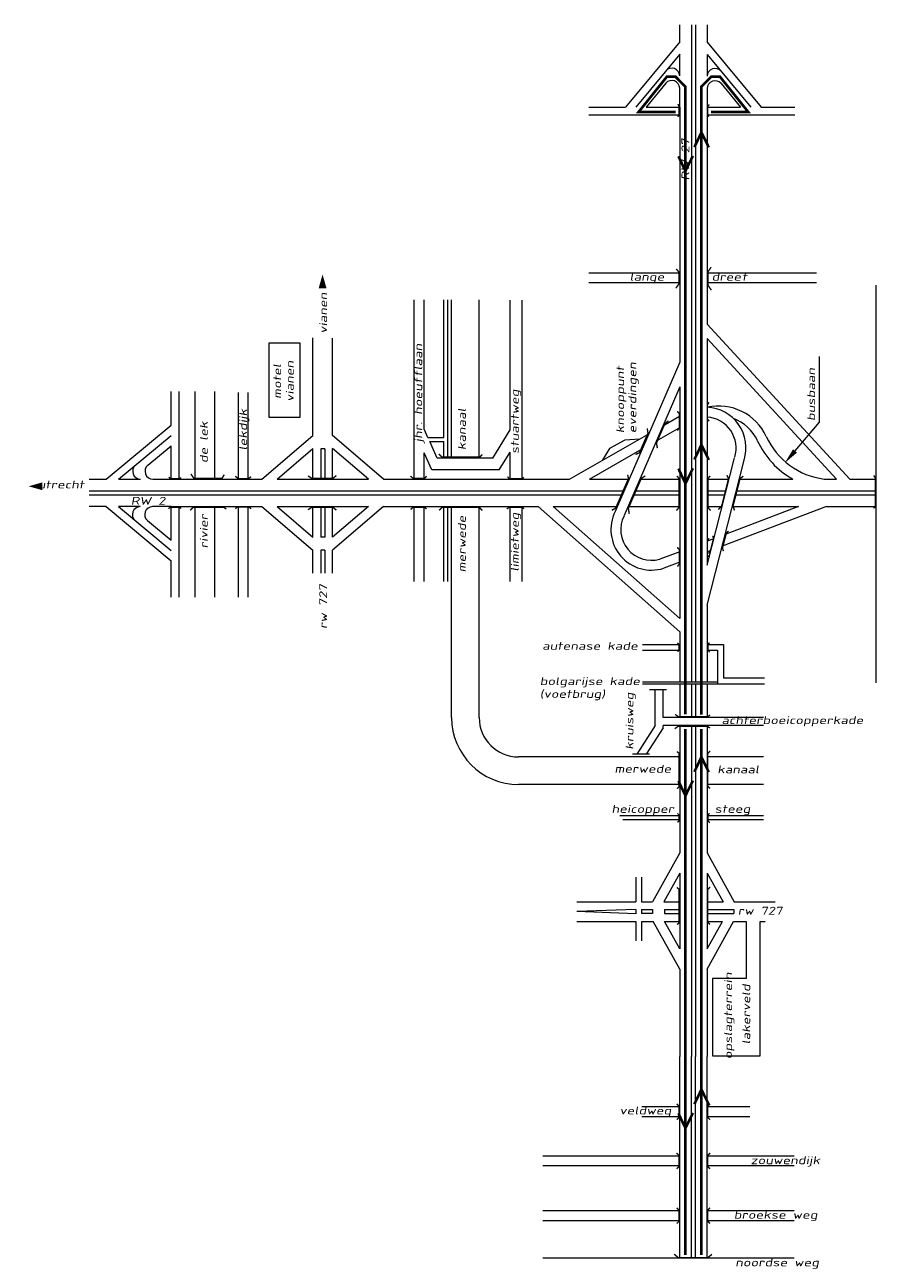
# Model space of a CAD drawing. Header units: metres. Extents: x 534 to 2631, y -2348 to -1484.
# Tile 10 of 13: x 1716 to 1878, y -1720 to -1484. Entities that reach past the tile are written whole.
import ezdxf

# ---------------------------------------------------------------- set-up
doc = ezdxf.new("R2010")
doc.units = ezdxf.units.M
doc.linetypes.add('135-8$0$DASHDOT', pattern=[25.4, 12.7, -6.35, 0, -6.35])
for name, color, linetype, lineweight in [('135-8$0$AFBREEKLIJN', 2, '135-8$0$DASHDOT', 0), ('135-8$0$STROOI', 7, 'Continuous', 0), ('135-8$0$TEXT', 178, 'Continuous', 0), ('Strooi WEL', 90, 'Continuous', 0)]:
    doc.layers.add(name, color=color, linetype=linetype, lineweight=lineweight)
doc.styles.add('135-8$0$ISO25', font='ISO9.SHX', dxfattribs={"width": 1.5, "oblique": 10})

msp = doc.modelspace()

# ---------------------------------------------------------------- linework, layer by layer
at = {"layer": '135-8$0$AFBREEKLIJN'}
for p, q in [((1838.42, -1611.22), (1835.15, -1611.22)), ((1835.2, -1623.45), (1831.94, -1623.45))]:
    msp.add_line(p, q, dxfattribs=at)
at = {"layer": '135-8$0$STROOI', "color": 7}
for p, q in [((1840.92, -1487.72), (1840.92, -1484.47)), ((1843.17, -1484.47), (1843.17, -1609.68)), ((1843.92, -1484.47), (1843.92, -1609.68)), ((1846.17, -1484.47), (1846.17, -1487.78)), ((1840.92, -1487.72), (1830.62, -1500.16)), ((1846.17, -1487.78), (1856.43, -1500.16)), ((1840.92, -1490.07), (1832.57, -1500.16)), ((1840.92, -1494.23), (1840.92, -1490.07)), ((1846.17, -1490.13), (1854.48, -1500.16)), ((1846.17, -1490.13), (1846.17, -1494.29)), ((1838.27, -1495.63), (1834.51, -1500.16)), ((1848.83, -1495.68), (1852.54, -1500.16)), ((1840.92, -1500.16), (1840.92, -1496.58)), ((1846.17, -1496.64), (1846.17, -1517.42)), ((1823.64, -1500.16), (1830.62, -1500.16)), ((1834.51, -1500.16), (1840.92, -1500.16)), ((1840.92, -1500.16), (1840.92, -1517.42)), ((1846.17, -1500.16), (1852.54, -1500.16)), ((1856.43, -1500.16), (1862.84, -1500.16)), ((1823.64, -1501.66), (1828.16, -1501.66)), ((1828.91, -1501.66), (1840.92, -1501.66)), ((1846.17, -1501.66), (1862.84, -1501.66)), ((1840.92, -1517.42), (1840.92, -1548.75)), ((1846.17, -1517.42), (1846.17, -1541.51)), ((1840.92, -1531.79), (1823.59, -1531.79)), ((1867.01, -1531.79), (1846.17, -1531.79)), ((1840.92, -1533.66), (1823.59, -1533.66)), ((1867.01, -1533.66), (1846.17, -1533.66)), ((1878.29, -1534.08), (1878.29, -1609.88)), ((1790.33, -1571.06), (1790.33, -1536.89)), ((1792.21, -1561.54), (1792.21, -1536.89)), ((1795.96, -1563.16), (1795.96, -1536.89)), ((1796.71, -1567.06), (1796.71, -1536.89)), ((1797.46, -1567.06), (1797.46, -1536.89)), ((1802.71, -1567.06), (1802.71, -1536.89)), ((1808.63, -1561.68), (1808.63, -1536.99)), ((1810.88, -1571.06), (1810.88, -1536.99)), ((1873.33, -1571.06), (1846.17, -1541.51)), ((1762.72, -1559.29), (1762.72, -1545.11)), ((1762.72, -1545.11), (1768.51, -1545.11)), ((1768.51, -1545.11), (1768.51, -1559.29)), ((1771.02, -1560.53), (1771.02, -1544.15)), ((1774.77, -1562.78), (1774.77, -1544.17)), ((1870.78, -1571.06), (1846.17, -1544.28)), ((1846.17, -1544.28), (1846.17, -1587.46)), ((1840.92, -1548.75), (1828.63, -1577.24)), ((1744.04, -1560.8), (1744.04, -1554.39)), ((1745.54, -1571.06), (1745.54, -1554.39)), ((1748.59, -1571.03), (1748.59, -1554.39)), ((1752.34, -1571.03), (1752.34, -1554.39)), ((1756.84, -1571.08), (1756.84, -1554.54)), ((1758.72, -1571.08), (1758.72, -1554.54)), ((1840.92, -1553.48), (1830.36, -1577.98)), ((1840.92, -1553.48), (1840.92, -1597.65)), ((1768.51, -1559.29), (1762.72, -1559.29)), ((1837.73, -1560.88), (1840.87, -1559.08)), ((1731.66, -1571.06), (1744.04, -1560.8)), ((1792.95, -1563.16), (1792.21, -1561.54)), ((1805.29, -1567.06), (1808.63, -1561.68)), ((1819.94, -1571.06), (1835.02, -1562.43)), ((1836.5, -1563.75), (1840.92, -1561.21)), ((1734.01, -1571.06), (1744.04, -1562.75)), ((1739.57, -1568.4), (1744.04, -1564.7)), ((1744.04, -1571.06), (1744.04, -1564.7)), ((1761.31, -1571.06), (1771.02, -1562.78)), ((1784.48, -1571.06), (1774.77, -1562.78)), ((1792.95, -1563.16), (1795.96, -1563.16)), ((1794.73, -1567.06), (1793.29, -1563.91)), ((1793.29, -1563.91), (1795.96, -1563.91)), ((1795.96, -1567.06), (1795.96, -1563.91)), ((1764.2, -1571.06), (1771.02, -1565.24)), ((1771.02, -1571.06), (1771.02, -1565.25)), ((1772.52, -1565.29), (1772.52, -1571.06)), ((1773.27, -1565.29), (1772.52, -1565.29)), ((1773.27, -1565.29), (1773.27, -1571.06)), ((1774.77, -1571.06), (1774.77, -1565.24)), ((1781.59, -1571.06), (1774.77, -1565.24)), ((1792.21, -1571.06), (1792.21, -1566.05)), ((1793.7, -1569.31), (1792.21, -1566.05)), ((1805.29, -1567.06), (1794.73, -1567.06)), ((1806.54, -1569.31), (1808.63, -1565.95)), ((1808.63, -1571.06), (1808.63, -1565.95)), ((1823.72, -1571.06), (1833.78, -1565.3)), ((1846.17, -1587.46), (1851.39, -1566.98)), ((1806.54, -1569.31), (1793.7, -1569.31)), ((1846.17, -1595.06), (1853.21, -1567.45)), ((1728.36, -1571.06), (1731.66, -1571.06)), ((1734.01, -1571.06), (1738.18, -1571.06)), ((1740.53, -1571.06), (1761.31, -1571.06)), ((1764.2, -1571.06), (1781.59, -1571.06)), ((1784.48, -1571.06), (1819.94, -1571.06)), ((1823.72, -1571.06), (1831.3, -1571.06)), ((1833.34, -1571.06), (1840.92, -1571.06)), ((1846.17, -1571.06), (1850.35, -1571.06)), ((1852.29, -1571.06), (1862.51, -1571.06)), ((1868.45, -1571.06), (1870.78, -1571.06)), ((1873.33, -1571.06), (1878.29, -1571.06)), ((1728.36, -1573.31), (1830.33, -1573.31)), ((1728.36, -1574.06), (1830, -1574.06)), ((1832.05, -1574.06), (1840.92, -1574.06)), ((1832.37, -1573.31), (1840.92, -1573.31)), ((1846.17, -1573.31), (1849.78, -1573.31)), ((1846.17, -1574.06), (1849.59, -1574.06)), ((1851.52, -1574.06), (1878.29, -1574.06)), ((1851.71, -1573.31), (1878.29, -1573.31)), ((1731.61, -1576.31), (1728.36, -1576.31)), ((1731.61, -1576.31), (1744.04, -1586.61)), ((1733.96, -1576.31), (1744.04, -1584.67)), ((1738.12, -1576.31), (1733.96, -1576.31)), ((1744.04, -1576.31), (1740.47, -1576.31)), ((1744.04, -1576.31), (1761.31, -1576.31)), ((1744.04, -1582.72), (1744.04, -1576.31)), ((1745.54, -1588.33), (1745.54, -1576.31)), ((1748.59, -1593.59), (1748.59, -1576.28)), ((1752.34, -1593.59), (1752.34, -1576.28)), ((1756.84, -1593.59), (1756.84, -1576.23)), ((1758.72, -1593.59), (1758.72, -1576.23)), ((1761.31, -1576.31), (1771.02, -1584.59)), ((1764.2, -1576.31), (1771.02, -1582.13)), ((1764.2, -1576.31), (1781.59, -1576.31)), ((1771.02, -1582.12), (1771.02, -1576.31)), ((1772.52, -1576.31), (1772.52, -1582.14)), ((1773.27, -1576.31), (1773.27, -1582.14)), ((1781.59, -1576.31), (1774.77, -1582.13)), ((1784.48, -1576.31), (1774.77, -1584.59)), ((1774.77, -1582.13), (1774.77, -1576.31)), ((1784.48, -1576.31), (1813.98, -1576.31)), ((1790.33, -1590.55), (1790.33, -1576.31)), ((1792.21, -1590.55), (1792.21, -1576.31)), ((1795.96, -1590.55), (1795.96, -1576.31)), ((1796.71, -1590.55), (1796.71, -1576.31)), ((1797.46, -1616.51), (1797.46, -1576.31)), ((1802.71, -1616.51), (1802.71, -1576.31)), ((1808.63, -1590.55), (1808.63, -1576.31)), ((1810.88, -1590.55), (1810.88, -1576.31)), ((1813.98, -1576.31), (1840.92, -1600.15)), ((1816.81, -1576.31), (1840.92, -1597.65)), ((1816.81, -1576.31), (1829.03, -1576.31)), ((1831.08, -1576.31), (1840.92, -1576.31)), ((1846.17, -1576.31), (1849.01, -1576.31)), ((1868.88, -1576.31), (1849.03, -1583.83)), ((1863.59, -1576.31), (1849.6, -1581.61)), ((1850.95, -1576.31), (1863.59, -1576.31)), ((1868.88, -1576.31), (1878.29, -1576.31)), ((1739.51, -1578.96), (1744.04, -1582.72)), ((1773.27, -1582.14), (1772.52, -1582.14)), ((1847.46, -1582.42), (1846.17, -1582.9)), ((1771.02, -1588.98), (1771.02, -1584.59)), ((1773.27, -1584.63), (1772.52, -1584.63)), ((1772.52, -1584.63), (1772.52, -1588.98)), ((1773.27, -1584.63), (1773.27, -1588.98)), ((1774.77, -1588.98), (1774.77, -1584.59)), ((1840.92, -1584.89), (1837.12, -1586.33)), ((1846.89, -1584.64), (1846.17, -1584.91)), ((1744.04, -1593.59), (1744.04, -1586.61)), ((1840.92, -1586.9), (1837.88, -1588.05)), ((1745.54, -1593.59), (1745.54, -1589.08)), ((1846.17, -1595.06), (1846.17, -1609.68)), ((1840.92, -1600.15), (1840.92, -1609.68)), ((1833.81, -1602.56), (1840.92, -1602.56)), ((1846.17, -1602.56), (1849.28, -1602.56)), ((1849.28, -1602.56), (1849.28, -1608.93)), ((1833.81, -1603.68), (1840.92, -1603.68)), ((1846.17, -1603.68), (1848.16, -1603.68)), ((1848.16, -1603.68), (1848.16, -1610.06)), ((1833.81, -1609.68), (1848.16, -1609.68)), ((1849.28, -1608.93), (1857.06, -1608.93)), ((1833.81, -1610.06), (1849.62, -1610.06)), ((1836.27, -1618.01), (1836.27, -1611.12)), ((1837.77, -1616.51), (1837.77, -1611.12)), ((1840.92, -1610.06), (1840.92, -1616.51)), ((1843.17, -1610.06), (1843.17, -1616.51)), ((1843.92, -1610.06), (1843.92, -1616.51)), ((1846.17, -1610.06), (1846.17, -1616.51)), ((1848.16, -1610.06), (1857.06, -1610.06)), ((1846.17, -1616.51), (1837.77, -1616.51)), ((1856.91, -1616.51), (1846.17, -1616.51)), ((1836.27, -1618.01), (1832.73, -1623.49)), ((1837.77, -1618.45), (1834.52, -1623.49)), ((1846.17, -1618.01), (1837.77, -1618.01)), ((1837.77, -1618.45), (1837.77, -1618.01)), ((1840.92, -1618.01), (1840.92, -1642.31)), ((1843.17, -1618.01), (1843.17, -1681.11)), ((1843.92, -1618.01), (1843.92, -1681.11)), ((1856.91, -1618.01), (1846.17, -1618.01)), ((1846.17, -1618.01), (1846.17, -1642.31)), ((1840.92, -1624.01), (1810.21, -1624.01)), ((1856.91, -1624.01), (1846.17, -1624.01)), ((1840.92, -1629.26), (1810.21, -1629.26)), ((1856.91, -1629.26), (1846.17, -1629.26)), ((1830.06, -1635.26), (1829.53, -1635.26)), ((1840.92, -1635.26), (1830.06, -1635.26)), ((1856.91, -1635.26), (1846.17, -1635.26)), ((1840.92, -1636.01), (1830.06, -1636.01)), ((1847.56, -1636.01), (1846.17, -1636.01)), ((1856.91, -1636.01), (1847.55, -1636.01)), ((1840.92, -1642.31), (1835.77, -1651.61)), ((1846.17, -1642.31), (1851.32, -1651.61)), ((1832.55, -1646.93), (1832.55, -1651.61)), ((1833.67, -1646.93), (1833.67, -1649.39)), ((1833.67, -1646.93), (1833.67, -1651.61)), ((1840.92, -1646.18), (1837.92, -1651.61)), ((1840.92, -1646.18), (1840.92, -1660.56)), ((1846.17, -1646.18), (1849.18, -1651.61)), ((1846.17, -1646.18), (1846.17, -1660.56)), ((1821.31, -1651.61), (1832.55, -1651.61)), ((1833.67, -1651.61), (1835.77, -1651.61)), ((1837.92, -1651.61), (1840.92, -1651.61)), ((1846.17, -1651.61), (1849.18, -1651.61)), ((1851.32, -1651.61), (1859.1, -1651.61)), ((1832.55, -1653.1), (1821.3, -1653.48)), ((1832.55, -1653.88), (1821.3, -1653.48)), ((1832.55, -1653.1), (1832.55, -1653.88)), ((1833.67, -1653.09), (1835.76, -1653.09)), ((1833.67, -1653.09), (1833.67, -1653.87)), ((1835.76, -1653.87), (1833.67, -1653.87)), ((1835.76, -1653.09), (1835.76, -1653.87)), ((1838, -1653.11), (1840.92, -1653.11)), ((1838, -1653.11), (1838, -1653.86)), ((1838, -1653.86), (1840.92, -1653.86)), ((1846.17, -1653.11), (1851.27, -1653.11)), ((1846.17, -1653.86), (1851.27, -1653.86)), ((1851.27, -1653.11), (1851.27, -1653.86)), ((1821.31, -1655.36), (1832.55, -1655.36)), ((1832.55, -1655.36), (1832.55, -1659.07)), ((1833.67, -1655.36), (1833.67, -1659.07)), ((1833.67, -1655.36), (1835.9, -1655.36)), ((1840.92, -1664.43), (1835.9, -1655.36)), ((1840.92, -1660.56), (1838.04, -1655.36)), ((1838.04, -1655.36), (1840.92, -1655.36)), ((1846.17, -1664.43), (1851.2, -1655.36)), ((1846.17, -1660.56), (1849.06, -1655.36)), ((1846.17, -1655.36), (1849.06, -1655.36)), ((1846.17, -1655.42), (1846.17, -1660.56)), ((1851.2, -1655.36), (1853.62, -1655.36)), ((1851.2, -1655.36), (1853.62, -1655.36)), ((1853.62, -1655.36), (1853.62, -1666.25)), ((1856.24, -1680.97), (1856.24, -1655.36)), ((1856.24, -1655.36), (1857.23, -1655.36)), ((1856.24, -1655.36), (1857.23, -1655.36)), ((1840.92, -1664.43), (1840.92, -1681.11)), ((1846.17, -1664.43), (1846.17, -1681.11)), ((1853.62, -1666.25), (1847.17, -1666.25)), ((1847.17, -1666.25), (1847.17, -1680.97)), ((1840.92, -1709.46), (1840.92, -1681.11)), ((1843.17, -1709.46), (1843.17, -1681.11)), ((1843.92, -1709.46), (1843.92, -1681.11)), ((1846.17, -1709.46), (1846.17, -1681.11)), ((1847.17, -1680.97), (1856.24, -1680.97)), ((1840.92, -1690.71), (1833.73, -1690.71)), ((1854.29, -1690.71), (1846.17, -1690.71)), ((1840.92, -1692.59), (1833.73, -1692.59)), ((1854.29, -1692.59), (1846.17, -1692.59)), ((1840.92, -1700.08), (1814.82, -1700.08)), ((1862.75, -1700.08), (1846.17, -1700.08)), ((1840.92, -1701.96), (1814.82, -1701.96)), ((1862.75, -1701.96), (1846.17, -1701.96)), ((1840.92, -1719.56), (1840.92, -1708.48)), ((1843.17, -1719.56), (1843.17, -1708.48)), ((1843.92, -1719.56), (1843.92, -1708.48)), ((1840.92, -1710.54), (1814.82, -1710.54)), ((1846.17, -1718.59), (1846.17, -1709.46)), ((1862.75, -1710.54), (1846.17, -1710.54)), ((1840.92, -1712.41), (1814.82, -1712.41)), ((1862.75, -1712.41), (1846.17, -1712.41)), ((1862.75, -1719.56), (1814.82, -1719.56)), ((1846.17, -1719.56), (1846.17, -1718.59))]:
    msp.add_line(p, q, dxfattribs=at)
at = {"layer": '135-8$0$STROOI'}
for p, q in [((1828.16, -1501.66), (1828.91, -1501.66)), ((1771.02, -1562.78), (1771.02, -1560.53)), ((1830.49, -1563.67), (1827.54, -1565.24)), ((1833.3, -1563.42), (1830.49, -1563.67)), ((1827.54, -1565.24), (1826.18, -1567.49)), ((1745.54, -1589.08), (1745.54, -1588.33))]:
    msp.add_line(p, q, dxfattribs=at)
at = {"layer": '135-8$0$STROOI', "color": 7}
for points in [[(1840.56, -1502.02, 0.263, 0.263, 0), (1840.79, -1501.73, 0.263, 0.263, 0), (1840.79, -1499.92, 0.263, 0.263, 0), (1840.56, -1499.61, 0.263, 0.263, 0)], [(1846.48, -1501.98, 0.263, 0.263, 0), (1846.26, -1501.75, 0.263, 0.263, 0), (1846.26, -1500, 0.263, 0.263, 0), (1846.55, -1499.67, 0.263, 0.263, 0)], [(1840.25, -1531.01, 0.263, 0.263, 0), (1840.77, -1531.59, 0.263, 0.263, 0), (1840.77, -1533.86, 0.263, 0.263, 0), (1840.2, -1534.69, 0.263, 0.263, 0)], [(1846.91, -1530.68, 0.263, 0.263, 0), (1846.34, -1531.5, 0.263, 0.263, 0), (1846.34, -1534.17, 0.263, 0.263, 0), (1846.97, -1535.06, 0.263, 0.263, 0)], [(1846.52, -1556.41, 0.263, 0.263, 0), (1846.21, -1556.9, 0.263, 0.263, 0), (1846.21, -1559.62, 0.263, 0.263, 0), (1846.55, -1560.04, 0.263, 0.263, 0)], [(1838.78, -1559.96, 0.263, 0.263, 0), (1838.11, -1560.46, 0.263, 0.263, 0), (1836.5, -1564.19, 0.263, 0.263, 0), (1836.67, -1565.16, 0.263, 0.263, 0)], [(1840.45, -1558.12, 0.263, 0.263, 0), (1840.85, -1558.58, 0.263, 0.263, 0), (1840.85, -1561.32, 0.263, 0.263, 0), (1840.48, -1561.81, 0.263, 0.263, 0)], [(1834.72, -1561.4, 0.263, 0.263, 0), (1834.89, -1562.28, 0.263, 0.263, 0), (1833.25, -1566.03, 0.263, 0.263, 0), (1832.51, -1566.37, 0.263, 0.263, 0)], [(1803.33, -1566.37, 0.263, 0.263, 0), (1802.82, -1566.88, 0.263, 0.263, 0), (1795.67, -1566.88, 0.263, 0.263, 0), (1795.02, -1566.3, 0.263, 0.263, 0)], [(1745.87, -1570.76, 0.263, 0.263, 0), (1745.64, -1570.97, 0.263, 0.263, 0), (1743.88, -1570.97, 0.263, 0.263, 0), (1743.56, -1570.68, 0.263, 0.263, 0)], [(1754.14, -1570.21, 0.263, 0.263, 0), (1753.69, -1570.93, 0.263, 0.263, 0), (1748.35, -1570.93, 0.263, 0.263, 0), (1747.77, -1570.08, 0.263, 0.263, 0)], [(1759.26, -1570.6, 0.263, 0.263, 0), (1758.76, -1570.95, 0.263, 0.263, 0), (1756.74, -1570.95, 0.263, 0.263, 0), (1756.26, -1570.51, 0.263, 0.263, 0)], [(1775.49, -1570.39, 0.263, 0.263, 0), (1774.85, -1570.91, 0.263, 0.263, 0), (1770.79, -1570.91, 0.263, 0.263, 0), (1770.1, -1570.44, 0.263, 0.263, 0)], [(1792.71, -1570.51, 0.263, 0.263, 0), (1792.3, -1570.92, 0.263, 0.263, 0), (1790.12, -1570.92, 0.263, 0.263, 0), (1789.63, -1570.46, 0.263, 0.263, 0)], [(1811.23, -1570.74, 0.263, 0.263, 0), (1810.93, -1570.99, 0.263, 0.263, 0), (1808.47, -1570.99, 0.263, 0.263, 0), (1808.11, -1570.62, 0.263, 0.263, 0)], [(1831, -1570.23, 0.263, 0.263, 0), (1831.17, -1570.93, 0.263, 0.263, 0), (1828.72, -1576.6, 0.263, 0.263, 0), (1827.99, -1577, 0.263, 0.263, 0)], [(1834.36, -1570.46, 0.263, 0.263, 0), (1833.62, -1570.9, 0.263, 0.263, 0), (1831.14, -1576.63, 0.263, 0.263, 0), (1831.31, -1577.67, 0.263, 0.263, 0)], [(1840.39, -1570.44, 0.263, 0.263, 0), (1840.78, -1570.93, 0.263, 0.263, 0), (1840.78, -1576.48, 0.263, 0.263, 0), (1840.3, -1577.06, 0.263, 0.263, 0)], [(1846.73, -1570.44, 0.263, 0.263, 0), (1846.33, -1570.93, 0.263, 0.263, 0), (1846.33, -1576.48, 0.263, 0.263, 0), (1846.82, -1577.06, 0.263, 0.263, 0)], [(1848.28, -1576.84, 0.263, 0.263, 0), (1848.91, -1576.24, 0.263, 0.263, 0), (1850.23, -1570.99, 0.263, 0.263, 0), (1849.91, -1570.29, 0.263, 0.263, 0)], [(1851.37, -1577.03, 0.263, 0.263, 0), (1851.09, -1576.21, 0.263, 0.263, 0), (1852.43, -1570.96, 0.263, 0.263, 0), (1853.04, -1570.5, 0.263, 0.263, 0)], [(1877.87, -1576.62, 0.263, 0.263, 0), (1878.19, -1576.35, 0.263, 0.263, 0), (1878.19, -1570.86, 0.263, 0.263, 0), (1877.93, -1570.36, 0.263, 0.263, 0)], [(1745.91, -1576.68, 0.263, 0.263, 0), (1745.62, -1576.45, 0.263, 0.263, 0), (1743.81, -1576.45, 0.263, 0.263, 0), (1743.5, -1576.68, 0.263, 0.263, 0)], [(1754.53, -1576.81, 0.263, 0.263, 0), (1754.08, -1576.41, 0.263, 0.263, 0), (1748.22, -1576.41, 0.263, 0.263, 0), (1747.64, -1577, 0.263, 0.263, 0)], [(1759.26, -1576.71, 0.263, 0.263, 0), (1758.82, -1576.38, 0.263, 0.263, 0), (1756.63, -1576.38, 0.263, 0.263, 0), (1756.26, -1576.71, 0.263, 0.263, 0)], [(1775.49, -1576.97, 0.263, 0.263, 0), (1774.85, -1576.45, 0.263, 0.263, 0), (1770.79, -1576.45, 0.263, 0.263, 0), (1770.1, -1576.92, 0.263, 0.263, 0)], [(1792.68, -1576.75, 0.263, 0.263, 0), (1792.3, -1576.43, 0.263, 0.263, 0), (1790.12, -1576.43, 0.263, 0.263, 0), (1789.66, -1576.83, 0.263, 0.263, 0)], [(1803.3, -1577.06, 0.263, 0.263, 0), (1802.75, -1576.44, 0.263, 0.263, 0), (1795.67, -1576.44, 0.263, 0.263, 0), (1795.09, -1577.03, 0.263, 0.263, 0)], [(1811.25, -1576.73, 0.263, 0.263, 0), (1810.91, -1576.43, 0.263, 0.263, 0), (1808.42, -1576.43, 0.263, 0.263, 0), (1807.98, -1576.75, 0.263, 0.263, 0)], [(1850.24, -1580.94, 0.263, 0.263, 0), (1849.81, -1581.39, 0.263, 0.263, 0), (1849.08, -1584.17, 0.263, 0.263, 0), (1849.26, -1584.78, 0.263, 0.263, 0)], [(1846.52, -1582.34, 0.263, 0.263, 0), (1846.21, -1582.83, 0.263, 0.263, 0), (1846.21, -1585.54, 0.263, 0.263, 0), (1846.55, -1585.97, 0.263, 0.263, 0)], [(1847.22, -1581.85, 0.263, 0.263, 0), (1847.37, -1582.34, 0.263, 0.263, 0), (1846.76, -1584.81, 0.263, 0.263, 0), (1846.37, -1585.24, 0.263, 0.263, 0)], [(1840.45, -1584.05, 0.263, 0.263, 0), (1840.85, -1584.51, 0.263, 0.263, 0), (1840.85, -1587.25, 0.263, 0.263, 0), (1840.48, -1587.74, 0.263, 0.263, 0)], [(1840.5, -1602.26, 0.263, 0.263, 0), (1840.81, -1602.58, 0.263, 0.263, 0), (1840.81, -1603.65, 0.263, 0.263, 0), (1840.5, -1603.96, 0.263, 0.263, 0)], [(1846.59, -1602.24, 0.263, 0.263, 0), (1846.3, -1602.58, 0.263, 0.263, 0), (1846.3, -1603.62, 0.263, 0.263, 0), (1846.64, -1604.04, 0.263, 0.263, 0)], [(1846.72, -1616.01, 0.263, 0.263, 0), (1846.25, -1616.35, 0.263, 0.263, 0), (1840.68, -1616.35, 0.263, 0.263, 0), (1840.07, -1615.91, 0.263, 0.263, 0)], [(1846.72, -1618.5, 0.263, 0.263, 0), (1846.19, -1618.17, 0.263, 0.263, 0), (1840.63, -1618.17, 0.263, 0.263, 0), (1839.97, -1618.63, 0.263, 0.263, 0)], [(1840.38, -1622.98, 0.263, 0.263, 0), (1840.8, -1623.3, 0.263, 0.263, 0), (1840.8, -1629.68, 0.263, 0.263, 0), (1840.45, -1630.08, 0.263, 0.263, 0)], [(1846.71, -1622.87, 0.263, 0.263, 0), (1846.28, -1623.34, 0.263, 0.263, 0), (1846.28, -1629.61, 0.263, 0.263, 0), (1846.71, -1630.04, 0.263, 0.263, 0)], [(1840.5, -1634.78, 0.263, 0.263, 0), (1840.81, -1635.09, 0.263, 0.263, 0), (1840.81, -1636.17, 0.263, 0.263, 0), (1840.5, -1636.48, 0.263, 0.263, 0)], [(1846.59, -1634.75, 0.263, 0.263, 0), (1846.3, -1635.09, 0.263, 0.263, 0), (1846.3, -1636.14, 0.263, 0.263, 0), (1846.64, -1636.56, 0.263, 0.263, 0)], [(1840.38, -1648.89, 0.263, 0.263, 0), (1840.8, -1649.22, 0.263, 0.263, 0), (1840.8, -1655.59, 0.263, 0.263, 0), (1840.45, -1655.99, 0.263, 0.263, 0)], [(1846.71, -1648.79, 0.263, 0.263, 0), (1846.28, -1649.25, 0.263, 0.263, 0), (1846.28, -1655.52, 0.263, 0.263, 0), (1846.71, -1655.95, 0.263, 0.263, 0)], [(1840.36, -1693.14, 0.263, 0.263, 0), (1840.81, -1692.7, 0.263, 0.263, 0), (1840.81, -1690.58, 0.263, 0.263, 0), (1840.33, -1690.13, 0.263, 0.263, 0)], [(1846.7, -1693.14, 0.263, 0.263, 0), (1846.26, -1692.7, 0.263, 0.263, 0), (1846.26, -1690.58, 0.263, 0.263, 0), (1846.73, -1690.13, 0.263, 0.263, 0)], [(1840.36, -1702.51, 0.263, 0.263, 0), (1840.81, -1702.07, 0.263, 0.263, 0), (1840.81, -1699.94, 0.263, 0.263, 0), (1840.33, -1699.5, 0.263, 0.263, 0)], [(1846.7, -1702.51, 0.263, 0.263, 0), (1846.26, -1702.07, 0.263, 0.263, 0), (1846.26, -1699.94, 0.263, 0.263, 0), (1846.73, -1699.5, 0.263, 0.263, 0)], [(1840.36, -1712.94, 0.263, 0.263, 0), (1840.81, -1712.5, 0.263, 0.263, 0), (1840.81, -1710.38, 0.263, 0.263, 0), (1840.33, -1709.94, 0.263, 0.263, 0)], [(1846.7, -1712.94, 0.263, 0.263, 0), (1846.26, -1712.5, 0.263, 0.263, 0), (1846.26, -1710.38, 0.263, 0.263, 0), (1846.73, -1709.94, 0.263, 0.263, 0)], [(1847.08, -1718.8, 0.263, 0.263, 0), (1846.29, -1719.43, 0.263, 0.263, 0), (1840.65, -1719.43, 0.263, 0.263, 0), (1839.86, -1718.77, 0.263, 0.263, 0)]]:
    msp.add_lwpolyline(points, format="xyseb", dxfattribs=at)
for centre, radius, start, end in [((1839.42, -1494.23), 1.5, 0, 140.3574), ((1847.67, -1494.29), 1.5, 39.6426, 180), ((1839.42, -1496.58), 1.5, 0, 140.3574), ((1847.67, -1496.64), 1.5, 39.6426, 180), ((1847.67, -1496.64), 1.5, 39.6426, 180), ((1848.31, -1567.2), 10.07, 25.0793, 102.2721), ((1845.77, -1565.14), 7.79, 342.7732, 87.0041), ((1845.77, -1565.14), 7.79, 128.443, 128.948), ((1845.77, -1565.14), 5.91, 342.7732, 86.0529), ((1848.31, -1567.2), 8.19, 25.0793, 69.7121), ((1870.19, -1557.16), 15.88, 204.3145, 241.056), ((1870.19, -1557.16), 14, 204.3145, 262.8698), ((1738.18, -1569.56), 1.5, 129.6426, 270), ((1740.53, -1569.56), 1.5, 129.6426, 270), ((1738.12, -1577.81), 1.5, 90, 230.3574), ((1740.47, -1577.81), 1.5, 90, 230.3574), ((1835.55, -1580.68), 7.73, 153.502, 287.553), ((1835.56, -1580.68), 5.86, 153.4774, 285.4544), ((1810.21, -1616.51), 12.75, 180, 270), ((1810.21, -1616.51), 7.5, 180, 270)]:
    msp.add_arc(centre, radius, start, end, dxfattribs=at)
at = {"layer": '135-8$0$TEXT'}
for p, q in [((1867.56, -1560.2), (1867.56, -1547.67)), ((1862.9, -1565.69), (1867.56, -1560.2))]:
    msp.add_line(p, q, dxfattribs=at)
for points in [[(1772.87, -1534.69, 1.5, 0, 0), (1772.87, -1532.07, 0, 0, 0)], [(1719.48, -1572.43, 1.5, 0, 0), (1716.87, -1572.43, 0, 0, 0)]]:
    msp.add_lwpolyline(points, format="xyseb", dxfattribs=at)
msp.add_solid([(1863.28, -1566.01), (1862.52, -1565.37), (1860.95, -1567.98)], dxfattribs=at)
at = {"layer": 'Strooi WEL', "const_width": 0.5}
for points in [[(1842.02, -1615.9), (1842.02, -1496.27), (1840.11, -1494.35), (1838.5, -1494.35), (1833.08, -1501.11), (1840.17, -1501.12)], [(1845.06, -1615.94), (1845.06, -1496.27), (1846.98, -1494.35), (1848.58, -1494.35), (1854, -1501.11), (1846.91, -1501.12)], [(1846.48, -1507.86), (1845.06, -1504.99), (1843.72, -1507.8)], [(1843.44, -1509.47), (1842.02, -1512.35), (1840.68, -1509.53)], [(1846.48, -1567.4), (1845.06, -1564.52), (1843.72, -1567.34)], [(1843.44, -1569.01), (1842.02, -1571.88), (1840.68, -1569.07)], [(1842.02, -1718.93), (1842.02, -1618.69)], [(1845.06, -1718.93), (1845.06, -1618.69)], [(1846.48, -1626.91), (1845.06, -1624.04), (1843.72, -1626.86)], [(1843.44, -1628.53), (1842.02, -1631.4), (1840.68, -1628.59)], [(1846.48, -1690.26), (1845.06, -1687.39), (1843.72, -1690.2)], [(1843.44, -1691.87), (1842.02, -1694.75), (1840.68, -1691.93)]]:
    msp.add_lwpolyline(points, dxfattribs=at)

# ---------------------------------------------------------------- texts
at = {"layer": '135-8$0$TEXT', "style": '135-8$0$ISO25', "oblique": 10, "width": 1.5}
for s, p in [('RW 27', (1842.76, -1514.14)), ('vianen', (1773.74, -1543.35)), ('jhr. hoeufflaan', (1791.86, -1564.05)), ('motel', (1764.97, -1555.77)), ('vianen', (1767.37, -1556.34)), ('knooppunt', (1830.33, -1562.31)), ('everdingen', (1832.65, -1562.31)), ('busbaan', (1866.73, -1559.99)), ('stuartweg', (1810.26, -1566.26)), ('lekdijk', (1758.47, -1565.61)), ('kanaal', (1800.17, -1565.54)), ('de lek', (1750.98, -1568.01)), ('merwede', (1800.17, -1588.82)), ('limietweg', (1810.26, -1588.69)), ('rivier', (1750.98, -1584.25)), ('rw 727', (1773.74, -1599.61)), ('kruisweg', (1832.1, -1622.64)), ('opslagterrein', (1850.91, -1681.6)), ('lakerveld', (1854.36, -1678.79))]:
    msp.add_text(s, height=1.5, rotation=90, dxfattribs=at).set_placement(p)
for s, p in [('lange       dreef', (1831.38, -1533.25)), ('utrecht', (1718.59, -1572.84)), ('RW 2', (1736.33, -1575.95)), ('autenase kade', (1814.72, -1603.59)), ('bolgarijse kade', (1814.26, -1610.31)), ('(voetbrug)', (1814.26, -1612.75)), ('achterboeicopperkade', (1848.9, -1617.74)), ('merwede          ', (1828.51, -1627.01)), ('kanaal', (1848.09, -1627.13)), ('heicopper      steeg', (1827.93, -1634.67)), ('rw 727', (1852.02, -1654.07)), ('veldweg', (1829.46, -1692.15)), ('zouwendijk', (1854.42, -1701.63)), ('broekse weg', (1851.24, -1712.01)), ('noordse weg', (1851.53, -1721.09))]:
    msp.add_text(s, height=1.5, dxfattribs=at).set_placement(p)

doc.saveas('drawing.dxf')
